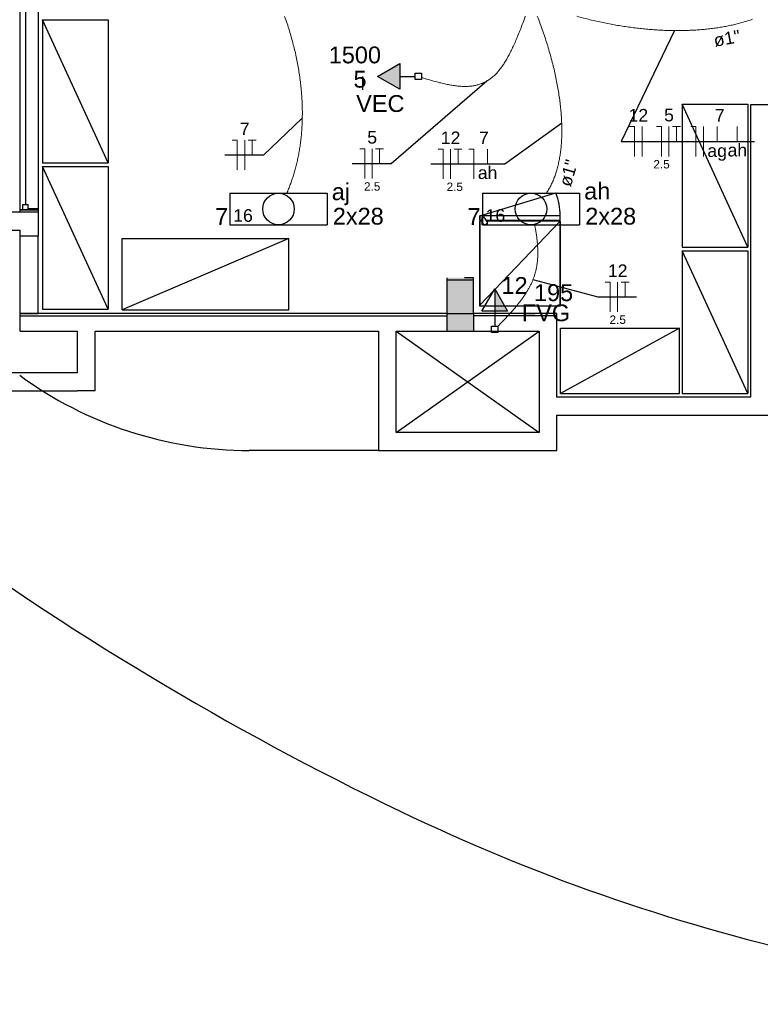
# Model space of a CAD drawing. Header units: millimetres. Extents: x 7 to 269, y 1 to 169.
# Tile 9 of 113: x 55.44 to 61.66, y 22.43 to 30.69. Entities that reach past the tile are written whole.
import ezdxf

# ---------------------------------------------------------------- set-up
doc = ezdxf.new("R2010")
doc.units = ezdxf.units.MM
doc.header["$MEASUREMENT"] = 0
for name, color, linetype, lineweight in [('Eletroduto - Marco Polo', 6, 'Continuous', 9), ('Fiação - Marco Polo', 3, 'Continuous', 9), ('Layout - Marco Polo', 252, 'Continuous', 25), ('Linha de Chamada - Marco Polo', 1, 'Continuous', 25), ('Luminárias - Marco Polo', 5, 'Continuous', 25), ('Textos - Marco Polo', 143, 'Continuous', 25), ('Tomadas - Marco Polo', 150, 'Continuous', 25)]:
    doc.layers.add(name, color=color, linetype=linetype, lineweight=lineweight)
doc.layers.add('Parede - Marco Polo', color=7, linetype='Continuous')
doc.styles.add('Arial', font='arial.ttf')

msp = doc.modelspace()

# ---------------------------------------------------------------- hatches: boundary and pattern name
at = {"layer": 'Parede - Marco Polo', "linetype": 'Continuous'}
for points in [[(59.2533, 28.5068), (59.2533, 28.5268), (59.0284, 28.5268), (59.0284, 28.5068), (59.2408, 28.5068), (59.2533, 28.5068), (59.2533, 28.5068)], [(59.0284, 28.2268), (59.2533, 28.2268), (59.2533, 28.5068), (59.0284, 28.5068), (59.0284, 28.2268), (59.0284, 28.2268)], [(59.2533, 28.0768), (59.2533, 28.2268), (59.0284, 28.2268), (59.0284, 28.0768), (59.2488, 28.0768), (59.2533, 28.0768), (59.2533, 28.0768)]]:
    msp.add_hatch(color=256, dxfattribs=at).paths.add_polyline_path(points)
at = {"layer": 'Tomadas - Marco Polo', "linetype": 'Continuous'}
for points in [[(58.6349, 30.325), (58.4474, 30.2168), (58.6349, 30.1085)], [(59.4306, 28.2467), (59.4306, 28.4342), (59.5389, 28.2467)]]:
    msp.add_hatch(color=256, dxfattribs=at).paths.add_polyline_path(points)

# ---------------------------------------------------------------- linework, layer by layer
at = {"layer": 'Eletroduto - Marco Polo', "linetype": 'Continuous'}
for points in [[(57.666, 30.7211), (57.6868, 30.6607), (57.7059, 30.6009), (57.7233, 30.5416), (57.7391, 30.4829), (57.7533, 30.4249), (57.766, 30.3675), (57.7771, 30.3107), (57.7867, 30.2546), (57.7949, 30.1993), (57.8016, 30.1446), (57.8069, 30.0907), (57.8108, 30.0376), (57.8135, 29.9853), (57.8148, 29.9337), (57.8148, 29.883), (57.8136, 29.8332), (57.8112, 29.7842), (57.8076, 29.7361), (57.8028, 29.689), (57.797, 29.6428), (57.79, 29.5975), (57.782, 29.5532), (57.773, 29.51), (57.7631, 29.4677), (57.7521, 29.4265), (57.7403, 29.3864), (57.7275, 29.3473), (57.7139, 29.3094), (57.6995, 29.2726), (57.6843, 29.2369)], [(59.6878, 30.7215), (59.6668, 30.6647), (59.6463, 30.6111), (59.626, 30.5606), (59.606, 30.5133), (59.5862, 30.4689), (59.5663, 30.4275), (59.5464, 30.3891), (59.5263, 30.3535), (59.5059, 30.3209), (59.485, 30.2909), (59.4637, 30.2638), (59.4418, 30.2393), (59.4191, 30.2175), (59.3956, 30.1983), (59.3711, 30.1817), (59.3457, 30.1676), (59.319, 30.1559), (59.2912, 30.1467), (59.2619, 30.1398), (59.2312, 30.1352), (59.199, 30.1329), (59.165, 30.1328), (59.1293, 30.1349), (59.0917, 30.1392), (59.0521, 30.1455), (59.0104, 30.1538), (58.9665, 30.1642), (58.9202, 30.1765), (58.8716, 30.1906), (58.8204, 30.2066)], [(59.7886, 30.7226), (59.8126, 30.6591), (59.8351, 30.5961), (59.8561, 30.5338), (59.8756, 30.4721), (59.8936, 30.4112), (59.9101, 30.351), (59.9252, 30.2916), (59.9387, 30.233), (59.9508, 30.1752), (59.9614, 30.1184), (59.9705, 30.0625), (59.9781, 30.0077), (59.9843, 29.9538), (59.989, 29.9011), (59.9922, 29.8494), (59.9939, 29.7989), (59.9942, 29.7497), (59.993, 29.7016), (59.9904, 29.6548), (59.9862, 29.6094), (59.9806, 29.5653), (59.9736, 29.5227), (59.9651, 29.4815), (59.9551, 29.4417), (59.9437, 29.4035), (59.9309, 29.3669), (59.9165, 29.3319), (59.9008, 29.2985), (59.8835, 29.2669), (59.8649, 29.237)], [(60.1215, 30.7215), (60.1763, 30.7068), (60.2311, 30.693), (60.2857, 30.6802), (60.3403, 30.6683), (60.3947, 30.6575), (60.4489, 30.6476), (60.5028, 30.6386), (60.5565, 30.6307), (60.6099, 30.6237), (60.663, 30.6176), (60.7156, 30.6125), (60.7679, 30.6084), (60.8197, 30.6053), (60.871, 30.603), (60.9217, 30.6018), (60.972, 30.6015), (61.0216, 30.6021), (61.0705, 30.6037), (61.1189, 30.6063), (61.1664, 30.6097), (61.2133, 30.6142), (61.2593, 30.6195), (61.3046, 30.6258), (61.3489, 30.6331), (61.3924, 30.6413), (61.435, 30.6504), (61.4766, 30.6604), (61.5171, 30.6714), (61.5567, 30.6833), (61.5951, 30.6962)], [(59.7657, 28.9711), (59.7731, 28.9326), (59.7793, 28.8956), (59.7843, 28.86), (59.7882, 28.8257), (59.7909, 28.7926), (59.7924, 28.7607), (59.7928, 28.7298), (59.7919, 28.6999), (59.7899, 28.6709), (59.7866, 28.6427), (59.7821, 28.6152), (59.7765, 28.5884), (59.7695, 28.5621), (59.7614, 28.5363), (59.752, 28.5108), (59.7413, 28.4857), (59.7294, 28.4608), (59.7163, 28.4361), (59.7018, 28.4113), (59.6861, 28.3866), (59.6691, 28.3617), (59.6508, 28.3367), (59.6312, 28.3113), (59.6103, 28.2856), (59.588, 28.2594), (59.5645, 28.2327), (59.5396, 28.2054), (59.5134, 28.1773), (59.4858, 28.1485), (59.4569, 28.1188)]]:
    msp.add_spline(points, degree=3, dxfattribs=at)
at = {"layer": 'Fiação - Marco Polo'}
for p, q in [((60.5639, 29.7954), (60.6056, 29.7954)), ((60.6056, 29.5454), (60.6056, 29.7954)), ((60.6681, 29.5454), (60.6681, 29.7954)), ((60.7901, 29.7954), (60.8317, 29.7954)), ((60.8317, 29.5454), (60.8317, 29.7954)), ((60.8942, 29.5454), (60.8942, 29.7954)), ((60.9235, 29.7954), (60.9901, 29.7954)), ((60.9567, 29.6704), (60.9567, 29.7954)), ((61.0787, 29.7954), (61.1204, 29.7954)), ((61.1204, 29.5454), (61.1204, 29.7954)), ((61.1829, 29.5454), (61.1829, 29.7954)), ((61.2989, 29.6704), (61.2989, 29.7954)), ((61.4683, 29.6704), (61.4683, 29.7954)), ((57.2269, 29.6815), (57.2685, 29.6815)), ((57.2685, 29.4315), (57.2685, 29.6815)), ((57.331, 29.4315), (57.331, 29.6815)), ((57.3602, 29.6815), (57.4269, 29.6815)), ((57.3935, 29.5565), (57.3935, 29.6815)), ((58.2971, 29.6088), (58.3388, 29.6088)), ((58.3388, 29.3588), (58.3388, 29.6088)), ((58.4013, 29.3588), (58.4013, 29.6088)), ((58.4305, 29.6088), (58.4971, 29.6088)), ((58.4638, 29.4838), (58.4638, 29.6088)), ((58.956, 29.606), (58.9976, 29.606)), ((58.9976, 29.356), (58.9976, 29.606)), ((59.0601, 29.356), (59.0601, 29.606)), ((59.0892, 29.606), (59.1559, 29.606)), ((59.1226, 29.481), (59.1226, 29.606)), ((59.2133, 29.606), (59.255, 29.606)), ((59.255, 29.356), (59.255, 29.606)), ((59.371, 29.481), (59.371, 29.606)), ((60.3591, 28.4903), (60.4008, 28.4903)), ((60.4008, 28.2403), (60.4008, 28.4903)), ((60.4633, 28.2403), (60.4633, 28.4903)), ((60.4924, 28.4903), (60.5591, 28.4903)), ((60.5258, 28.3653), (60.5258, 28.4903))]:
    msp.add_line(p, q, dxfattribs=at)
at = {"layer": 'Layout - Marco Polo'}
for p, q in [((55.4464, 29.0768), (55.4464, 31.9578)), ((55.4889, 31.9133), (55.4889, 29.1403)), ((55.5964, 31.9578), (55.5964, 29.0768)), ((55.4664, 29.1403), (55.5109, 29.1403)), ((55.4664, 29.0958), (55.4664, 29.1403)), ((55.5109, 29.0958), (55.5109, 29.1403)), ((55.5109, 29.1083), (55.5964, 29.1083)), ((55.5109, 29.0958), (55.4464, 29.0958)), ((55.4464, 29.0958), (55.5964, 29.0958)), ((59.3068, 29.0068), (59.3068, 29.0468)), ((59.9813, 29.0468), (59.3068, 29.0468)), ((59.3068, 29.0468), (59.3068, 29.0068)), ((59.3068, 29.0068), (59.3068, 29.0468)), ((59.3248, 28.9718), (59.3248, 29.0368)), ((59.3359, 29.0368), (59.3248, 29.0368)), ((59.3359, 29.0368), (59.3698, 28.9913)), ((59.9813, 29.0068), (59.9813, 29.0468)), ((59.3248, 29.0068), (59.3068, 29.0068)), ((59.3248, 29.0018), (59.3068, 29.0018)), ((59.3068, 28.2968), (59.3068, 29.0018)), ((59.3068, 29.0018), (59.3068, 28.2968)), ((59.3068, 28.2868), (59.3068, 29.0018)), ((59.9813, 29.0018), (59.3068, 28.2968)), ((59.3698, 28.9718), (59.3248, 28.9718)), ((59.9813, 29.0068), (59.3584, 29.0068)), ((59.9813, 29.0018), (59.3644, 29.0018)), ((59.3698, 28.9718), (59.3698, 28.9913)), ((59.9513, 29.0018), (59.9513, 29.0068)), ((59.9813, 28.2968), (59.9813, 29.0018)), ((59.9813, 28.2968), (59.9813, 29.0018)), ((59.9813, 29.0018), (59.9813, 28.2968)), ((59.9813, 28.2968), (59.9813, 29.0018)), ((59.9813, 29.0018), (59.9813, 28.2868)), ((59.9813, 28.2868), (59.3068, 28.2868)), ((59.0284, 28.2268), (55.4464, 28.2268)), ((59.9534, 28.2268), (59.2533, 28.2268)), ((58.4534, 27.0768), (57.3684, 27.0768))]:
    msp.add_line(p, q, dxfattribs=at)
at = {"layer": 'Layout - Marco Polo', "linetype": 'Continuous'}
msp.add_line((59.3068, 29.0468), (59.9434, 29.2383), dxfattribs=at)
at = {"layer": 'Layout - Marco Polo'}
for points in [[(55.6334, 30.6913), (55.6334, 29.4913), (56.1834, 29.4913), (55.6334, 30.6913), (56.1834, 30.6913), (56.1834, 29.4913)], [(61.0053, 29.9838), (61.0053, 28.7838), (61.5553, 28.7838), (61.0053, 29.9838), (61.5553, 29.9838), (61.5553, 28.7838)], [(55.6334, 29.4613), (55.6334, 28.2613), (56.1834, 28.2613), (55.6334, 29.4613), (56.1834, 29.4613), (56.1834, 28.2613)], [(56.3014, 28.2568), (57.7014, 28.2568), (57.7014, 28.8568), (56.3014, 28.2568), (56.3014, 28.8568), (57.7014, 28.8568)], [(61.0053, 28.7538), (61.0053, 27.5538), (61.5553, 27.5538), (61.0053, 28.7538), (61.5553, 28.7538), (61.5553, 27.5538)], [(59.9834, 27.5538), (60.9834, 27.5538), (60.9834, 28.1038), (59.9834, 27.5538), (59.9834, 28.1038), (60.9834, 28.1038)]]:
    msp.add_lwpolyline(points, dxfattribs=at)
for centre in [(59.3304, 29.0313), (59.3334, 28.9813), (59.3633, 28.9803)]:
    msp.add_circle(centre, 0.00188, dxfattribs=at)
at = {"layer": 'Layout - Marco Polo', "linetype": 'Continuous'}
msp.add_arc((59.4813, 29.0468), 0.5, 0, 22.5459, dxfattribs=at)
at = {"layer": 'Layout - Marco Polo'}
for centre, radius, start, end in [((57.3684, 30.3368), 3.26, 233.758, 270), ((69.8623, 47.3813), 25.8936, 233.758, 244.305), ((65.7463, 38.8268), 16.4, 244.305, 270)]:
    msp.add_arc(centre, radius, start, end, dxfattribs=at)
at = {"layer": 'Linha de Chamada - Marco Polo'}
for p, q in [((60.9406, 30.6016), (60.493, 29.6704)), ((59.3634, 30.1771), (58.5596, 29.4838)), ((57.8145, 29.8659), (57.4894, 29.5565)), ((59.9933, 29.824), (59.5148, 29.481)), ((60.493, 29.6704), (61.6121, 29.6704)), ((57.4894, 29.5565), (57.1644, 29.5565)), ((58.5596, 29.4838), (58.2346, 29.4838)), ((59.5148, 29.481), (58.8935, 29.481)), ((59.7522, 28.5113), (60.2966, 28.3653)), ((60.2966, 28.3653), (60.6216, 28.3653))]:
    msp.add_line(p, q, dxfattribs=at)
at = {"layer": 'Luminárias - Marco Polo'}
for p, q in [((57.2068, 29.2368), (58.0229, 29.2368)), ((57.2068, 29.2368), (57.2068, 28.9718)), ((58.0229, 29.2368), (58.0229, 28.9718)), ((59.3269, 29.2368), (60.1429, 29.2368)), ((59.3269, 29.2368), (59.3269, 28.9718)), ((60.1429, 29.2368), (60.1429, 28.9718)), ((57.2068, 28.9718), (58.0229, 28.9718)), ((59.3269, 28.9718), (60.1429, 28.9718))]:
    msp.add_line(p, q, dxfattribs=at)
for centre in [(57.6148, 29.1043), (59.7349, 29.1043)]:
    msp.add_circle(centre, 0.1325, dxfattribs=at)
at = {"layer": 'Parede - Marco Polo'}
for p, q in [((58.3229, 30.1043), (58.3229, 30.2153)), ((61.5784, 29.9768), (61.5784, 27.5238)), ((62.9534, 29.9768), (61.5784, 29.9768)), ((55.5964, 29.1083), (55.5964, 29.0768)), ((55.4464, 29.0768), (54.9314, 29.0768)), ((55.4464, 29.0768), (55.4464, 29.0958)), ((55.5964, 29.0768), (55.4464, 29.0768)), ((55.5964, 29.0768), (55.5964, 28.8768)), ((55.0814, 28.9268), (55.4464, 28.9268)), ((55.4464, 28.8768), (55.4464, 28.9268)), ((55.4464, 28.0768), (55.4464, 28.8768)), ((55.5964, 28.8768), (55.4464, 28.8768)), ((55.5964, 28.2268), (55.5964, 28.8768)), ((59.0284, 28.5268), (59.0284, 28.0768)), ((59.2533, 28.5268), (59.1783, 28.5268)), ((59.2533, 28.5068), (59.0284, 28.5068)), ((55.4464, 28.2268), (55.5964, 28.2268)), ((55.4464, 28.2068), (59.0284, 28.2068)), ((59.2533, 28.2268), (59.2533, 28.0768)), ((59.9534, 28.2068), (59.2533, 28.2068)), ((59.9534, 27.5238), (59.9534, 28.2268)), ((55.4464, 28.0768), (55.9249, 28.0768)), ((55.9249, 28.0768), (55.9249, 27.7268)), ((56.0749, 27.5768), (56.0749, 28.0768)), ((56.0749, 28.0768), (58.4534, 28.0768)), ((58.4534, 28.0768), (58.4534, 27.0768)), ((58.6034, 27.2268), (58.6034, 28.0768)), ((58.6034, 28.0768), (59.8033, 28.0768)), ((58.6034, 27.2268), (59.8033, 28.0768)), ((58.6034, 28.0768), (59.8033, 27.2268)), ((59.8033, 28.0768), (59.8033, 27.2268)), ((55.9249, 27.7268), (55.0814, 27.7268)), ((54.9314, 27.5768), (55.9249, 27.5768)), ((56.0749, 27.5768), (55.9249, 27.5768)), ((61.5784, 27.5238), (59.9534, 27.5238)), ((59.9534, 27.0768), (59.9534, 27.3738)), ((59.9534, 27.3738), (61.8409, 27.3738)), ((59.8033, 27.2268), (58.6034, 27.2268)), ((58.4534, 27.0768), (59.9534, 27.0768))]:
    msp.add_line(p, q, dxfattribs=at)
at = {"layer": 'Parede - Marco Polo', "color": 1}
for p, q in [((59.2533, 28.2268), (59.2533, 28.5268)), ((59.0284, 28.2268), (59.2533, 28.2268))]:
    msp.add_line(p, q, dxfattribs=at)
at = {"layer": 'Tomadas - Marco Polo'}
for p, q in [((58.4474, 30.2168), (58.6349, 30.325)), ((58.6349, 30.325), (58.6349, 30.1085)), ((58.6349, 30.1085), (58.4474, 30.2168)), ((58.6349, 30.2168), (58.7629, 30.2168)), ((58.7629, 30.1903), (58.7629, 30.2433)), ((58.7629, 30.2433), (58.816, 30.2433)), ((58.816, 30.1903), (58.7629, 30.1903)), ((58.816, 30.2433), (58.816, 30.1903)), ((59.3224, 28.2467), (59.4306, 28.4342)), ((59.4306, 28.4342), (59.4306, 28.2467)), ((59.4306, 28.4342), (59.5389, 28.2467)), ((59.5389, 28.2467), (59.3224, 28.2467)), ((59.4306, 28.2467), (59.4306, 28.1187)), ((59.4042, 28.1187), (59.4571, 28.1187)), ((59.4042, 28.0657), (59.4042, 28.1187)), ((59.4571, 28.1187), (59.4571, 28.0657)), ((59.4571, 28.0657), (59.4042, 28.0657))]:
    msp.add_line(p, q, dxfattribs=at)

# ---------------------------------------------------------------- texts
at = {"layer": 'Fiação - Marco Polo', "attachment_point": 8, "line_spacing_factor": 0.798, "style": 'Arial'}
for s, insert, char_height, width in [('12', (60.637, 29.8378), 0.1059, 0.25416), ('5', (60.8945, 29.8378), 0.1059, 0.12708), ('7', (61.321, 29.8378), 0.1059, 0.12708), ('7', (57.331, 29.7238), 0.1059, 0.12708), ('5', (58.4015, 29.6513), 0.1059, 0.12708), ('12', (59.06, 29.6483), 0.1059, 0.25416), ('7', (59.3395, 29.6483), 0.1059, 0.12708), ('ah', (61.4685, 29.5433), 0.1059, 0.25416), ('ag', (61.299, 29.5084), 0.1059, 0.25416), ('2.5', (60.832, 29.4432), 0.0706, 0.25416), ('ah', (59.371, 29.3538), 0.1059, 0.25416), ('2.5', (58.4015, 29.2567), 0.0706, 0.25416), ('2.5', (59.095, 29.2537), 0.0706, 0.25416), ('12', (60.4635, 28.5328), 0.1059, 0.25416), ('2.5', (60.4635, 28.1382), 0.0706, 0.25416)]:
    msp.add_mtext(s, dxfattribs=dict(at, insert=insert, char_height=char_height, width=width))
at = {"layer": 'Luminárias - Marco Polo', "char_height": 0.1059, "width": 0.25416, "attachment_point": 7, "line_spacing_factor": 0.798, "style": 'Arial'}
for insert in [(57.2345, 28.9948), (59.3545, 28.9948)]:
    msp.add_mtext('16', dxfattribs=dict(at, insert=insert))
at = {"layer": 'Textos - Marco Polo', "char_height": 0.1059, "width": 0.38124, "attachment_point": 8, "line_spacing_factor": 0.798, "style": 'Arial'}
for insert, rotation in [((61.3912, 30.4823), 10.46794), ((60.1024, 29.3901), 73.9402)]:
    msp.add_mtext('ø1"', dxfattribs=dict(at, insert=insert, rotation=rotation))
at = {"layer": 'Textos - Marco Polo', "char_height": 0.1412, "line_spacing_factor": 0.798, "style": 'Arial'}
for s, insert, width, attachment_point in [('1500', (58.256, 30.3245), 0.67776, 8), ('5', (58.2995, 30.1205), 0.16944, 8), ('VEC', (58.47, 29.9165), 0.50832, 8), ('ah', (60.182, 29.182), 0.33888, 7), ('aj', (58.062, 29.1354), 0.33888, 7), ('7', (57.0825, 28.9705), 0.16944, 7), ('2x28', (58.071, 28.9705), 0.67776, 7), ('7', (59.2025, 28.9705), 0.16944, 7), ('2x28', (60.191, 28.9705), 0.67776, 7), ('12', (59.5975, 28.391), 0.33888, 8), ('195', (59.925, 28.3285), 0.50832, 8), ('FVG', (59.861, 28.1595), 0.50832, 8)]:
    msp.add_mtext(s, dxfattribs=dict(at, insert=insert, width=width, attachment_point=attachment_point))

doc.saveas('drawing.dxf')
